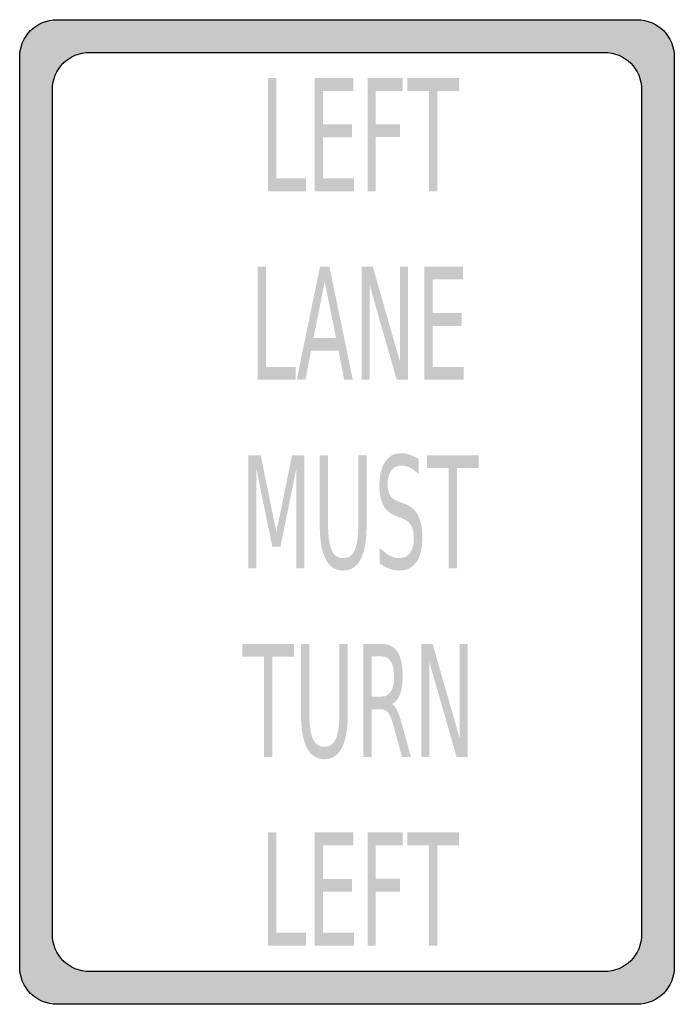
# Model space of a CAD drawing. Header units: inches. Extents: x -0.5 to 0.5, y -0.75 to 0.75.
import ezdxf

# ---------------------------------------------------------------- set-up
doc = ezdxf.new("R2010")
doc.units = ezdxf.units.IN
doc.header["$MEASUREMENT"] = 0

msp = doc.modelspace()

# ---------------------------------------------------------------- hatches: boundary and pattern name
h = msp.add_hatch(color=7)
edge = h.paths.add_edge_path()
edge.add_line((-0.443, 0.7521), (0.443, 0.7521))
edge.add_spline(control_points=[(0.443, 0.7521), (0.4745, 0.7521), (0.5, 0.7266), (0.5, 0.6951)], knot_values=[0, 0, 0, 0, 1, 1, 1, 1], degree=3, periodic=0)
edge.add_line((0.5, 0.6951), (0.5, -0.6951))
edge.add_spline(control_points=[(0.5, -0.6951), (0.5, -0.7266), (0.4745, -0.7521), (0.443, -0.7521)], knot_values=[0, 0, 0, 0, 1, 1, 1, 1], degree=3, periodic=0)
edge.add_line((0.443, -0.7521), (-0.443, -0.7521))
edge.add_spline(control_points=[(-0.443, -0.7521), (-0.4745, -0.7521), (-0.5, -0.7266), (-0.5, -0.6951)], knot_values=[0, 0, 0, 0, 1, 1, 1, 1], degree=3, periodic=0)
edge.add_line((-0.5, -0.6951), (-0.5, 0.6951))
edge.add_spline(control_points=[(-0.5, 0.6951), (-0.5, 0.7266), (-0.4745, 0.7521), (-0.443, 0.7521)], knot_values=[0, 0, 0, 0, 1, 1, 1, 1], degree=3, periodic=0)
edge = h.paths.add_edge_path(flags=0)
edge.add_line((-0.3931, 0.7022), (0.3931, 0.7022))
edge.add_spline(control_points=[(0.3931, 0.7022), (0.4246, 0.7022), (0.4501, 0.6767), (0.4501, 0.6452)], knot_values=[0, 0, 0, 0, 1, 1, 1, 1], degree=3, periodic=0)
edge.add_line((0.4501, 0.6452), (0.4501, -0.6452))
edge.add_spline(control_points=[(0.4501, -0.6452), (0.4501, -0.6767), (0.4246, -0.7022), (0.3931, -0.7022)], knot_values=[0, 0, 0, 0, 1, 1, 1, 1], degree=3, periodic=0)
edge.add_line((0.3931, -0.7022), (-0.3931, -0.7022))
edge.add_spline(control_points=[(-0.3931, -0.7022), (-0.4246, -0.7022), (-0.4501, -0.6767), (-0.4501, -0.6452)], knot_values=[0, 0, 0, 0, 1, 1, 1, 1], degree=3, periodic=0)
edge.add_line((-0.4501, -0.6452), (-0.4501, 0.6452))
edge.add_spline(control_points=[(-0.4501, 0.6452), (-0.4501, 0.6767), (-0.4246, 0.7022), (-0.3931, 0.7022)], knot_values=[0, 0, 0, 0, 1, 1, 1, 1], degree=3, periodic=0)
for points in [[(-0.1207, 0.663), (-0.1081, 0.663), (-0.1081, 0.5098), (-0.0627, 0.5098), (-0.0627, 0.4901), (-0.1207, 0.4901), (-0.1207, 0.663)], [(-0.0495, 0.663), (0.0095, 0.663), (0.0095, 0.6433), (-0.0368, 0.6433), (-0.0368, 0.5921), (0.0076, 0.5921), (0.0076, 0.5725), (-0.0368, 0.5725), (-0.0368, 0.5098), (0.0107, 0.5098), (0.0107, 0.4901), (-0.0495, 0.4901), (-0.0495, 0.663)], [(0.0314, 0.663), (0.085, 0.663), (0.085, 0.6433), (0.044, 0.6433), (0.044, 0.5924), (0.0811, 0.5924), (0.0811, 0.5727), (0.044, 0.5727), (0.044, 0.4901), (0.0314, 0.4901), (0.0314, 0.663)], [(0.0922, 0.663), (0.1711, 0.663), (0.1711, 0.6433), (0.138, 0.6433), (0.138, 0.4901), (0.1253, 0.4901), (0.1253, 0.6433), (0.0922, 0.6433), (0.0922, 0.663)], [(-0.1365, 0.3748), (-0.1238, 0.3748), (-0.1238, 0.2217), (-0.0784, 0.2217), (-0.0784, 0.202), (-0.1365, 0.202), (-0.1365, 0.3748)], [(0.0223, 0.3748), (0.0394, 0.3748), (0.0808, 0.2302), (0.0808, 0.3748), (0.093, 0.3748), (0.093, 0.202), (0.076, 0.202), (0.0346, 0.3466), (0.0346, 0.202), (0.0223, 0.202), (0.0223, 0.3748)], [(0.1181, 0.3748), (0.177, 0.3748), (0.177, 0.3552), (0.1307, 0.3552), (0.1307, 0.304), (0.1752, 0.304), (0.1752, 0.2843), (0.1307, 0.2843), (0.1307, 0.2217), (0.1782, 0.2217), (0.1782, 0.202), (0.1181, 0.202), (0.1181, 0.3748)], [(-0.1506, 0.0867), (-0.1317, 0.0867), (-0.1079, -0.0309), (-0.084, 0.0867), (-0.0652, 0.0867), (-0.0652, -0.0862), (-0.0775, -0.0862), (-0.0775, 0.0656), (-0.1016, -0.0529), (-0.1142, -0.0529), (-0.1383, 0.0656), (-0.1383, -0.0862), (-0.1506, -0.0862), (-0.1506, 0.0867)], [(0.122, 0.0867), (0.2009, 0.0867), (0.2009, 0.067), (0.1678, 0.067), (0.1678, -0.0862), (0.1552, -0.0862), (0.1552, 0.067), (0.122, 0.067), (0.122, 0.0867)], [(-0.1599, -0.2015), (-0.081, -0.2015), (-0.081, -0.2211), (-0.1141, -0.2211), (-0.1141, -0.3743), (-0.1267, -0.3743), (-0.1267, -0.2211), (-0.1599, -0.2211), (-0.1599, -0.2015)], [(0.1138, -0.2015), (0.1308, -0.2015), (0.1722, -0.3461), (0.1722, -0.2015), (0.1844, -0.2015), (0.1844, -0.3743), (0.1674, -0.3743), (0.126, -0.2297), (0.126, -0.3743), (0.1138, -0.3743), (0.1138, -0.2015)], [(-0.1207, -0.4896), (-0.1081, -0.4896), (-0.1081, -0.6428), (-0.0627, -0.6428), (-0.0627, -0.6625), (-0.1207, -0.6625), (-0.1207, -0.4896)], [(-0.0495, -0.4896), (0.0095, -0.4896), (0.0095, -0.5093), (-0.0368, -0.5093), (-0.0368, -0.5605), (0.0076, -0.5605), (0.0076, -0.5801), (-0.0368, -0.5801), (-0.0368, -0.6428), (0.0107, -0.6428), (0.0107, -0.6625), (-0.0495, -0.6625), (-0.0495, -0.4896)], [(0.0314, -0.4896), (0.085, -0.4896), (0.085, -0.5093), (0.044, -0.5093), (0.044, -0.5602), (0.0811, -0.5602), (0.0811, -0.5799), (0.044, -0.5799), (0.044, -0.6625), (0.0314, -0.6625), (0.0314, -0.4896)], [(0.0922, -0.4896), (0.1711, -0.4896), (0.1711, -0.5093), (0.138, -0.5093), (0.138, -0.6625), (0.1253, -0.6625), (0.1253, -0.5093), (0.0922, -0.5093), (0.0922, -0.4896)]]:
    msp.add_hatch(color=7).paths.add_polyline_path(points)
h = msp.add_hatch(color=7)
h.paths.add_polyline_path([(-0.0412, 0.3748), (-0.0268, 0.3748), (0.0088, 0.202), (-0.0043, 0.202), (-0.0129, 0.2463), (-0.055, 0.2463), (-0.0635, 0.202), (-0.0768, 0.202), (-0.0412, 0.3748)])
h.paths.add_polyline_path([(-0.034, 0.3518), (-0.0512, 0.2658), (-0.0168, 0.2658), (-0.034, 0.3518)], flags=0)
h = msp.add_hatch(color=7)
edge = h.paths.add_edge_path()
edge.add_line((-0.0416, 0.0867), (-0.0289, 0.0867))
edge.add_line((-0.0289, 0.0867), (-0.0289, -0.0183))
edge.add_spline(control_points=[(-0.0289, -0.0183), (-0.0289, -0.0368), (-0.027, -0.0502), (-0.0234, -0.0583), (-0.0198, -0.0665), (-0.0139, -0.0705), (-0.0058, -0.0705), (0.0023, -0.0705), (0.0082, -0.0665), (0.0118, -0.0583), (0.0154, -0.0502), (0.0172, -0.0368), (0.0172, -0.0183)], knot_values=[0, 0, 0, 0, 1, 1, 1, 2, 2, 2, 3, 3, 3, 4, 4, 4, 4], degree=3, periodic=0)
edge.add_line((0.0172, -0.0183), (0.0172, 0.0867))
edge.add_line((0.0172, 0.0867), (0.0299, 0.0867))
edge.add_line((0.0299, 0.0867), (0.0299, -0.0212))
edge.add_spline(control_points=[(0.0299, -0.0212), (0.0299, -0.0438), (0.0269, -0.0608), (0.0209, -0.0723), (0.0149, -0.0838), (0.006, -0.0895), (-0.0058, -0.0895), (-0.0176, -0.0895), (-0.0265, -0.0838), (-0.0325, -0.0723), (-0.0386, -0.0608), (-0.0416, -0.0438), (-0.0416, -0.0212)], knot_values=[0, 0, 0, 0, 1, 1, 1, 2, 2, 2, 3, 3, 3, 4, 4, 4, 4], degree=3, periodic=0)
edge.add_line((-0.0416, -0.0212), (-0.0416, 0.0867))
h = msp.add_hatch(color=7)
edge = h.paths.add_edge_path()
edge.add_line((0.1095, 0.081), (0.1095, 0.0582))
edge.add_spline(control_points=[(0.1095, 0.0582), (0.1047, 0.0625), (0.1002, 0.0656), (0.096, 0.0677), (0.0917, 0.0698), (0.0876, 0.0708), (0.0837, 0.0708), (0.0768, 0.0708), (0.0715, 0.0684), (0.0677, 0.0634), (0.064, 0.0585), (0.0621, 0.0515), (0.0621, 0.0423), (0.0621, 0.0347), (0.0634, 0.0289), (0.0659, 0.025), (0.0683, 0.0211), (0.073, 0.018), (0.08, 0.0156)], knot_values=[0, 0, 0, 0, 1, 1, 1, 2, 2, 2, 3, 3, 3, 4, 4, 4, 5, 5, 5, 6, 6, 6, 6], degree=3, periodic=0)
edge.add_line((0.08, 0.0156), (0.0876, 0.0127))
edge.add_spline(control_points=[(0.0876, 0.0127), (0.097, 0.0094), (0.104, 0.0035), (0.1084, -0.0048), (0.1129, -0.0132), (0.1151, -0.0244), (0.1151, -0.0385), (0.1151, -0.0552), (0.1121, -0.0679), (0.1061, -0.0766), (0.1, -0.0852), (0.0912, -0.0895), (0.0794, -0.0895), (0.075, -0.0895), (0.0703, -0.0886), (0.0653, -0.0867), (0.0603, -0.0849), (0.0552, -0.0822), (0.0498, -0.0785)], knot_values=[0, 0, 0, 0, 1, 1, 1, 2, 2, 2, 3, 3, 3, 4, 4, 4, 5, 5, 5, 6, 6, 6, 6], degree=3, periodic=0)
edge.add_line((0.0498, -0.0785), (0.0498, -0.0544))
edge.add_spline(control_points=[(0.0498, -0.0544), (0.055, -0.0598), (0.06, -0.0638), (0.0649, -0.0665), (0.0698, -0.0692), (0.0747, -0.0705), (0.0794, -0.0705), (0.0866, -0.0705), (0.0922, -0.0679), (0.0961, -0.0627), (0.1, -0.0574), (0.102, -0.0499), (0.102, -0.0402), (0.102, -0.0317), (0.1006, -0.0251), (0.0978, -0.0203), (0.095, -0.0155), (0.0903, -0.0119), (0.0839, -0.0095)], knot_values=[0, 0, 0, 0, 1, 1, 1, 2, 2, 2, 3, 3, 3, 4, 4, 4, 5, 5, 5, 6, 6, 6, 6], degree=3, periodic=0)
edge.add_line((0.0839, -0.0095), (0.0762, -0.0067))
edge.add_spline(control_points=[(0.0762, -0.0067), (0.0668, -0.0033), (0.06, 0.0022), (0.0558, 0.0096), (0.0516, 0.017), (0.0495, 0.0273), (0.0495, 0.0405), (0.0495, 0.0558), (0.0524, 0.0678), (0.0582, 0.0766), (0.064, 0.0854), (0.072, 0.0898), (0.0822, 0.0898), (0.0866, 0.0898), (0.0911, 0.0891), (0.0956, 0.0876), (0.1002, 0.0861), (0.1048, 0.0839), (0.1095, 0.081)], knot_values=[0, 0, 0, 0, 1, 1, 1, 2, 2, 2, 3, 3, 3, 4, 4, 4, 5, 5, 5, 6, 6, 6, 6], degree=3, periodic=0)
h = msp.add_hatch(color=7)
edge = h.paths.add_edge_path()
edge.add_line((-0.0703, -0.2015), (-0.0576, -0.2015))
edge.add_line((-0.0576, -0.2015), (-0.0576, -0.3065))
edge.add_spline(control_points=[(-0.0576, -0.3065), (-0.0576, -0.325), (-0.0558, -0.3383), (-0.0522, -0.3465), (-0.0485, -0.3546), (-0.0427, -0.3587), (-0.0346, -0.3587), (-0.0265, -0.3587), (-0.0206, -0.3546), (-0.017, -0.3465), (-0.0134, -0.3383), (-0.0116, -0.325), (-0.0116, -0.3065)], knot_values=[0, 0, 0, 0, 1, 1, 1, 2, 2, 2, 3, 3, 3, 4, 4, 4, 4], degree=3, periodic=0)
edge.add_line((-0.0116, -0.3065), (-0.0116, -0.2015))
edge.add_line((-0.0116, -0.2015), (0.0011, -0.2015))
edge.add_line((0.0011, -0.2015), (0.0011, -0.3094))
edge.add_spline(control_points=[(0.0011, -0.3094), (0.0011, -0.3319), (-0.0019, -0.3489), (-0.0079, -0.3604), (-0.0139, -0.3719), (-0.0228, -0.3777), (-0.0346, -0.3777), (-0.0464, -0.3777), (-0.0553, -0.3719), (-0.0613, -0.3604), (-0.0673, -0.3489), (-0.0703, -0.3319), (-0.0703, -0.3094)], knot_values=[0, 0, 0, 0, 1, 1, 1, 2, 2, 2, 3, 3, 3, 4, 4, 4, 4], degree=3, periodic=0)
edge.add_line((-0.0703, -0.3094), (-0.0703, -0.2015))
h = msp.add_hatch(color=7)
edge = h.paths.add_edge_path()
edge.add_spline(control_points=[(0.0691, -0.2933), (0.0718, -0.295), (0.0745, -0.2986), (0.077, -0.3042), (0.0796, -0.3097), (0.0821, -0.3174), (0.0847, -0.3271)], knot_values=[0, 0, 0, 0, 1, 1, 1, 2, 2, 2, 2], degree=3, periodic=0)
edge.add_line((0.0847, -0.3271), (0.0976, -0.3743))
edge.add_line((0.0976, -0.3743), (0.084, -0.3743))
edge.add_line((0.084, -0.3743), (0.072, -0.33))
edge.add_spline(control_points=[(0.072, -0.33), (0.0689, -0.3184), (0.066, -0.3107), (0.0631, -0.3069), (0.0602, -0.3032), (0.0562, -0.3013), (0.0512, -0.3013)], knot_values=[0, 0, 0, 0, 1, 1, 1, 2, 2, 2, 2], degree=3, periodic=0)
edge.add_line((0.0512, -0.3013), (0.0375, -0.3013))
edge.add_line((0.0375, -0.3013), (0.0375, -0.3743))
edge.add_line((0.0375, -0.3743), (0.0248, -0.3743))
edge.add_line((0.0248, -0.3743), (0.0248, -0.2015))
edge.add_line((0.0248, -0.2015), (0.0533, -0.2015))
edge.add_spline(control_points=[(0.0533, -0.2015), (0.064, -0.2015), (0.072, -0.2056), (0.0772, -0.2138), (0.0824, -0.2221), (0.0851, -0.2346), (0.0851, -0.2512), (0.0851, -0.2621), (0.0837, -0.2712), (0.081, -0.2783), (0.0783, -0.2855), (0.0743, -0.2905), (0.0691, -0.2933)], knot_values=[0, 0, 0, 0, 1, 1, 1, 2, 2, 2, 3, 3, 3, 4, 4, 4, 4], degree=3, periodic=0)
edge = h.paths.add_edge_path(flags=0)
edge.add_line((0.0375, -0.2207), (0.0375, -0.282))
edge.add_line((0.0375, -0.282), (0.0533, -0.282))
edge.add_spline(control_points=[(0.0533, -0.282), (0.0594, -0.282), (0.064, -0.2794), (0.0671, -0.2742), (0.0702, -0.269), (0.0718, -0.2614), (0.0718, -0.2512), (0.0718, -0.2411), (0.0702, -0.2335), (0.0671, -0.2284), (0.064, -0.2232), (0.0594, -0.2207), (0.0533, -0.2207)], knot_values=[0, 0, 0, 0, 1, 1, 1, 2, 2, 2, 3, 3, 3, 4, 4, 4, 4], degree=3, periodic=0)
edge.add_line((0.0533, -0.2207), (0.0375, -0.2207))

# ---------------------------------------------------------------- linework, layer by layer
at = {"color": 7}
for points in [[(-0.443, 0.7521), (0.443, 0.7521)], [(-0.5, -0.6951), (-0.5, 0.6951)], [(-0.3931, 0.7022), (0.3931, 0.7022)], [(0.5, 0.6951), (0.5, -0.6951)], [(-0.4501, -0.6452), (-0.4501, 0.6452)], [(0.4501, 0.6452), (0.4501, -0.6452)], [(0.3931, -0.7022), (-0.3931, -0.7022)], [(0.443, -0.7521), (-0.443, -0.7521)]]:
    msp.add_lwpolyline(points, dxfattribs=at)
for points in [[(-0.5, 0.6951), (-0.5, 0.7266), (-0.4745, 0.7521), (-0.443, 0.7521)], [(0.443, 0.7521), (0.4745, 0.7521), (0.5, 0.7266), (0.5, 0.6951)], [(-0.4501, 0.6452), (-0.4501, 0.6767), (-0.4246, 0.7022), (-0.3931, 0.7022)], [(0.3931, 0.7022), (0.4246, 0.7022), (0.4501, 0.6767), (0.4501, 0.6452)], [(-0.3931, -0.7022), (-0.4246, -0.7022), (-0.4501, -0.6767), (-0.4501, -0.6452)], [(0.4501, -0.6452), (0.4501, -0.6767), (0.4246, -0.7022), (0.3931, -0.7022)], [(-0.443, -0.7521), (-0.4745, -0.7521), (-0.5, -0.7266), (-0.5, -0.6951)], [(0.5, -0.6951), (0.5, -0.7266), (0.4745, -0.7521), (0.443, -0.7521)]]:
    msp.add_open_spline(points, degree=3, dxfattribs=at)

doc.saveas('drawing.dxf')
